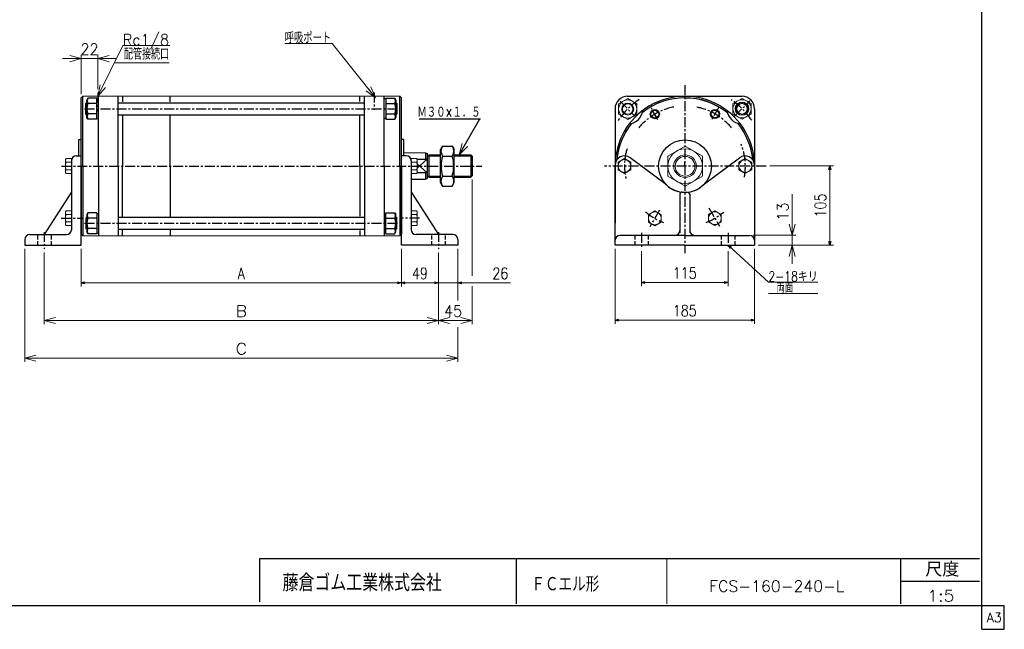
# Model space of a CAD drawing. Header units: millimetres. Extents: x -985 to 985, y -705 to 705.
# Tile 2 of 3: x -322 to 985, y -705 to 104. Entities that reach past the tile are written whole.
import ezdxf
from ezdxf.enums import TextEntityAlignment as Align

# ---------------------------------------------------------------- set-up
doc = ezdxf.new("R2010")
doc.units = ezdxf.units.MM
doc.header["$LTSCALE"] = 0.416667
for name, pattern in [('CENTER', [50.8, 31.75, -6.35, 6.35, -6.35]), ('DASHED', [19.05, 12.7, -6.35]), ('DIVIDE', [31.75, 12.7, -6.35, 0, -6.35, 0, -6.35])]:
    doc.linetypes.add(name, pattern=pattern)
doc.layers.add('ZUWAKU', color=7, linetype='Continuous')
doc.styles.add('dcStyle0', font='txt.shx', dxfattribs={"width": 0.82, "bigfont": 'bigfont'})
doc.dimstyles.new('DaDimRotatedStyle', dxfattribs={"dimtxt": 15, "dimasz": 5.000003, "dimexe": 5, "dimexo": 1.666667, "dimgap": 5, "dimtad": 3, "dimdsep": 46, "dimtxsty": 'dcStyle0', "dimblk1": 'OPEN30', "dimblk2": 'OPEN30', "dimsah": 1, "dimcen": 0.09, "dimclrd": 4, "dimclre": 4, "dimclrt": 4, "dimadec": 0, "dimazin": 2, "dimtfac": 1, "dimtdec": 4, "dimtmove": 0, "dimatfit": 0, "dimfxl": 1, "dimarcsym": 0})

# ---------------------------------------------------------------- blocks, each defined once
blk = doc.blocks.new('DC_GROUP_Φ160_3')
at = {"color": 4, "linetype": 'Continuous', "lineweight": 18}
for p, q in [((144.2, 14.8), (150.4, 0.5)), ((150.4, 0.5), (137.9, 9.8)), ((150.4, 0.5), (141, 12.3))]:
    blk.add_line(p, q, dxfattribs=at)
blk = doc.blocks.new('DC_GROUP_Φ160_4')
at = {"color": 4, "linetype": 'Continuous', "lineweight": 18}
for p, q in [((261.4, -75.1), (265.5, -60.2)), ((261.4, -75.1), (269, -62.2)), ((272.5, -64.2), (261.4, -75.1))]:
    blk.add_line(p, q, dxfattribs=at)
blk = doc.blocks.new('DC_GROUP_Φ160_5')
at = {"color": 4, "linetype": 'Continuous', "lineweight": 25}
for p, q in [((239.5, -63.6), (236.9, -68.1)), ((239.5, -63.6), (252.3, -63.6)), ((252.3, -63.6), (254.9, -68.1)), ((236.9, -112.1), (236.9, -68.1)), ((239.5, -76.9), (252.3, -76.9)), ((254.9, -112.1), (254.9, -68.1)), ((239.5, -103.4), (252.3, -103.4)), ((239.5, -116.7), (236.9, -112.1)), ((239.5, -116.7), (252.3, -116.7)), ((252.3, -116.7), (254.9, -112.1))]:
    blk.add_line(p, q, dxfattribs=at)
for centre, radius, start, end in [((249.2, -70.2), 11.8, 145.6111, 214.3889), ((242.6, -70.2), 11.8, 325.6111, 34.3889), ((281.4, -90.1), 43.9, 162.4111, 197.5889), ((210.4, -90.1), 43.9, 342.4111, 17.5889), ((249.2, -110.1), 11.8, 145.6111, 214.3889), ((242.6, -110.1), 11.8, 325.6111, 34.3889)]:
    blk.add_arc(centre, radius, start, end, dxfattribs=at)
blk = doc.blocks.new('DC_GROUP_Φ160_6')
at = {"color": 4, "linetype": 'Continuous', "lineweight": 25}
for radius in [6, 5.1]:
    blk.add_circle((521.2, -21.3), radius, dxfattribs=at)
blk = doc.blocks.new('DC_GROUP_Φ160_7')
at = {"color": 4, "linetype": 'Continuous', "lineweight": 25}
for radius in [6, 5.1]:
    blk.add_circle((600.9, -21), radius, dxfattribs=at)
blk = doc.blocks.new('DC_GROUP_Φ160_8')
at = {"color": 4, "linetype": 'Continuous', "lineweight": 13}
for p, q in [((485.2, -0.6), (473.2, -7.5)), ((473.2, -7.5), (473.2, -21.4)), ((497.2, -7.5), (485.2, -0.6)), ((497.2, -21.4), (497.2, -7.5)), ((473.2, -21.4), (485.2, -28.3)), ((485.2, -28.3), (497.2, -21.4))]:
    blk.add_line(p, q, dxfattribs=at)
for radius in [12, 8, 6.92]:
    blk.add_circle((485.2, -14.5), radius, dxfattribs=at)
blk = doc.blocks.new('DC_GROUP_Φ160_9')
at = {"color": 4, "linetype": 'Continuous', "lineweight": 13}
for p, q in [((636.9, -0.3), (624.9, -7.2)), ((624.9, -7.2), (624.9, -21.1)), ((648.9, -7.2), (636.9, -0.3)), ((648.9, -21.1), (648.9, -7.2)), ((624.9, -21.1), (636.9, -28)), ((636.9, -28), (648.9, -21.1))]:
    blk.add_line(p, q, dxfattribs=at)
for radius in [12, 8, 6.92]:
    blk.add_circle((636.9, -14.2), radius, dxfattribs=at)
blk = doc.blocks.new('DC_GROUP_Φ160_11')
at = {"color": 4, "linetype": 'Continuous', "lineweight": 13}
for p, q in [((561.3, -63.9), (538.3, -77.1)), ((584.3, -77.1), (561.3, -63.9)), ((538.3, -77.1), (538.3, -103.7)), ((584.3, -103.7), (584.3, -77.1)), ((538.3, -103.7), (561.3, -117)), ((561.3, -117), (584.3, -103.7))]:
    blk.add_line(p, q, dxfattribs=at)
for radius in [23, 15, 13.1]:
    blk.add_circle((561.3, -90.4), radius, dxfattribs=at)
blk = doc.blocks.new('DC_GROUP_Φ160_15')
at = {"color": 4, "linetype": 'Continuous', "lineweight": 18}
for p, q in [((-218.1, 2.4), (-215.1, 17.6)), ((-218.1, 2.4), (-211.5, 15.8)), ((-207.9, 14.1), (-218.1, 2.4))]:
    blk.add_line(p, q, dxfattribs=at)
blk = doc.blocks.new('DC_GROUP_Φ160_14')
at = {"color": 4, "linetype": 'Continuous', "lineweight": 13}
for p, q in [((-218.1, 2.4), (-185, 69.9)), ((-185, 69.9), (-122.5, 69.9))]:
    blk.add_line(p, q, dxfattribs=at)
at = {"linetype": 'Continuous'}
blk.add_blockref('DC_GROUP_Φ160_15', (0, 0), dxfattribs=at)
at = {"color": 4, "style": 'dcStyle0', "width": 0.82}
blk.add_text('Rc1/8', height=15, dxfattribs=at).set_placement((-185, 69.9), (-123.5, 69.9), align=Align.FIT)
blk = doc.blocks.new('DC_GROUP_Φ160_24')
at = {"color": 4, "linetype": 'Continuous', "lineweight": 13}
for p, q in [((197.9, -169.2), (197.9, -149.6)), ((197.9, -149.6), (205, -149.6)), ((197.9, -154.5), (205, -154.5)), ((205.9, -166.8), (205.9, -152.1)), ((197.9, -164.3), (205, -164.3)), ((197.9, -169.2), (205, -169.2))]:
    blk.add_line(p, q, dxfattribs=at)
for centre, radius, start, end in [((202.1, -152.1), 3.78, 319.5701, 40.4299), ((192.1, -159.4), 13.8, 339.1359, 20.8641), ((202.1, -166.8), 3.78, 319.5701, 40.4299)]:
    blk.add_arc(centre, radius, start, end, dxfattribs=at)
blk = doc.blocks.new('DC_GROUP_Φ160_25')
at = {"color": 4, "linetype": 'Continuous', "lineweight": 13}
for p, q in [((197.9, -100), (197.9, -80.3)), ((197.9, -80.3), (205, -80.3)), ((197.9, -85.2), (205, -85.2)), ((205.9, -97.5), (205.9, -82.8)), ((197.9, -95), (205, -95)), ((197.9, -100), (205, -100))]:
    blk.add_line(p, q, dxfattribs=at)
for centre, radius, start, end in [((202.1, -82.8), 3.78, 319.5701, 40.4299), ((192.1, -90.1), 13.8, 339.1359, 20.8641), ((202.1, -97.5), 3.78, 319.5701, 40.4299)]:
    blk.add_arc(centre, radius, start, end, dxfattribs=at)
blk = doc.blocks.new('DC_GROUP_Φ160_26')
at = {"color": 4, "linetype": 'Continuous', "lineweight": 13}
for p, q in [((-261.1, -152.1), (-261.1, -166.8)), ((-253.1, -149.6), (-260.2, -149.6)), ((-253.1, -154.5), (-260.2, -154.5)), ((-253.1, -149.6), (-253.1, -169.2)), ((-253.1, -164.3), (-260.2, -164.3)), ((-253.1, -169.2), (-260.2, -169.2))]:
    blk.add_line(p, q, dxfattribs=at)
for centre, radius, start, end in [((-257.3, -152.1), 3.78, 139.5701, 220.4299), ((-247.3, -159.4), 13.8, 159.1359, 200.8641), ((-257.3, -166.8), 3.78, 139.5701, 220.4299)]:
    blk.add_arc(centre, radius, start, end, dxfattribs=at)
blk = doc.blocks.new('DC_GROUP_Φ160_27')
at = {"color": 4, "linetype": 'Continuous', "lineweight": 13}
for p, q in [((-261.1, -82.8), (-261.1, -97.5)), ((-253.1, -80.3), (-260.2, -80.3)), ((-253.1, -85.2), (-260.2, -85.2)), ((-253.1, -80.3), (-253.1, -100)), ((-253.1, -95), (-260.2, -95)), ((-253.1, -100), (-260.2, -100))]:
    blk.add_line(p, q, dxfattribs=at)
for centre, radius, start, end in [((-257.3, -82.8), 3.78, 139.5701, 220.4299), ((-247.3, -90.1), 13.8, 159.1359, 200.8641), ((-257.3, -97.5), 3.78, 139.5701, 220.4299)]:
    blk.add_arc(centre, radius, start, end, dxfattribs=at)
blk = doc.blocks.new('DC_GROUP_Φ160_28')
at = {"color": 4, "linetype": 'Continuous', "lineweight": 13}
for p, q in [((521.2, -149.8), (512.7, -154.7)), ((512.7, -154.7), (512.7, -164.5)), ((529.7, -154.7), (521.2, -149.8)), ((529.7, -164.5), (529.7, -154.7)), ((512.7, -164.5), (521.2, -169.4)), ((521.2, -169.4), (529.7, -164.5))]:
    blk.add_line(p, q, dxfattribs=at)
blk.add_circle((521.2, -159.6), 8.5, dxfattribs=at)
blk = doc.blocks.new('DC_GROUP_Φ160_29')
at = {"color": 4, "linetype": 'Continuous', "lineweight": 13}
for p, q in [((600.9, -149.6), (592.4, -154.5)), ((592.4, -154.5), (592.4, -164.3)), ((609.4, -154.5), (600.9, -149.6)), ((609.4, -164.3), (609.4, -154.5)), ((592.4, -164.3), (600.9, -169.2)), ((600.9, -169.2), (609.4, -164.3))]:
    blk.add_line(p, q, dxfattribs=at)
blk.add_circle((600.9, -159.4), 8.5, dxfattribs=at)
blk = doc.blocks.new('DC_GROUP_Φ160_30')
at = {"color": 4, "linetype": 'Continuous', "lineweight": 13}
for p, q in [((480.9, -80.3), (472.4, -85.2)), ((472.4, -85.2), (472.4, -95)), ((489.4, -85.2), (480.9, -80.3)), ((489.4, -95), (489.4, -85.2)), ((472.4, -95), (480.9, -100)), ((480.9, -100), (489.4, -95))]:
    blk.add_line(p, q, dxfattribs=at)
blk.add_circle((480.9, -90.1), 8.5, dxfattribs=at)
blk = doc.blocks.new('DC_GROUP_Φ160_31')
at = {"color": 4, "linetype": 'Continuous', "lineweight": 13}
for p, q in [((641.3, -80.3), (632.8, -85.2)), ((632.8, -85.2), (632.8, -95)), ((649.8, -85.2), (641.3, -80.3)), ((649.8, -95), (649.8, -85.2)), ((632.8, -95), (641.3, -100)), ((641.3, -100), (649.8, -95))]:
    blk.add_line(p, q, dxfattribs=at)
blk.add_circle((641.3, -90.1), 8.5, dxfattribs=at)
blk = doc.blocks.new('DC_GROUP_Φ160_35')
at = {"color": 4, "linetype": 'Continuous', "lineweight": 18}
for p, q in [((-315.1, -345.1), (-300.1, -341.1)), ((-300.1, -349.2), (-315.1, -345.1)), ((-315.1, -345.1), (-300.1, -345.1))]:
    blk.add_line(p, q, dxfattribs=at)
blk = doc.blocks.new('DC_GROUP_Φ160_36')
at = {"color": 4, "linetype": 'Continuous', "lineweight": 18}
for p, q in [((244.9, -341.1), (259.9, -345.1)), ((259.9, -345.1), (244.9, -349.2)), ((259.9, -345.1), (244.9, -345.1))]:
    blk.add_line(p, q, dxfattribs=at)
blk = doc.blocks.new('DC_GROUP_Φ160_34')
at = {"color": 4, "linetype": 'Continuous', "lineweight": 13}
for p, q in [((-315.1, -200.1), (-315.1, -350.1)), ((259.9, -200.1), (259.9, -268.6)), ((259.9, -303.9), (259.9, -350.1)), ((-315.1, -345.1), (259.9, -345.1))]:
    blk.add_line(p, q, dxfattribs=at)
at = {"linetype": 'Continuous'}
for name in ['DC_GROUP_Φ160_35', 'DC_GROUP_Φ160_36']:
    blk.add_blockref(name, (0, 0), dxfattribs=at)
at = {"color": 4, "style": 'dcStyle0'}
blk.add_text('C', height=15, dxfattribs=at).set_placement((-35.1, -340.1), (-20.1, -340.1), align=Align.FIT)
blk = doc.blocks.new('DC_GROUP_Φ160_38')
at = {"color": 4, "linetype": 'Continuous', "lineweight": 18}
for p, q in [((-289.1, -295.1), (-274.1, -291.1)), ((-274.1, -299.2), (-289.1, -295.1)), ((-289.1, -295.1), (-274.1, -295.1))]:
    blk.add_line(p, q, dxfattribs=at)
blk = doc.blocks.new('DC_GROUP_Φ160_39')
at = {"color": 4, "linetype": 'Continuous', "lineweight": 18}
for p, q in [((218.9, -291.1), (233.9, -295.1)), ((233.9, -295.1), (218.9, -299.2)), ((233.9, -295.1), (218.9, -295.1))]:
    blk.add_line(p, q, dxfattribs=at)
blk = doc.blocks.new('DC_GROUP_Φ160_40')
at = {"color": 4, "linetype": 'Continuous', "lineweight": 18}
for p, q in [((233.9, -295.1), (248.9, -291.1)), ((248.9, -299.2), (233.9, -295.1)), ((233.9, -295.1), (248.9, -295.1))]:
    blk.add_line(p, q, dxfattribs=at)
blk = doc.blocks.new('DC_GROUP_Φ160_41')
at = {"color": 4, "linetype": 'Continuous', "lineweight": 18}
for p, q in [((263.9, -291.1), (278.9, -295.1)), ((278.9, -295.1), (263.9, -299.2)), ((278.9, -295.1), (263.9, -295.1))]:
    blk.add_line(p, q, dxfattribs=at)
blk = doc.blocks.new('DC_GROUP_Φ160_37')
at = {"color": 4, "linetype": 'Continuous', "lineweight": 13}
for p, q in [((278.9, -108.1), (278.9, -236)), ((-289.1, -205.1), (-289.1, -300.1)), ((233.9, -205.1), (233.9, -300.1)), ((278.9, -249.8), (278.9, -300.1)), ((-289.1, -295.1), (233.9, -295.1)), ((233.9, -295.1), (278.9, -295.1))]:
    blk.add_line(p, q, dxfattribs=at)
at = {"linetype": 'Continuous'}
for name in ['DC_GROUP_Φ160_38', 'DC_GROUP_Φ160_39', 'DC_GROUP_Φ160_40', 'DC_GROUP_Φ160_41']:
    blk.add_blockref(name, (0, 0), dxfattribs=at)
at = {"color": 4, "style": 'dcStyle0'}
blk.add_text('B', height=15, dxfattribs=at).set_placement((-35.1, -290.1), (-20.1, -290.1), align=Align.FIT)
at = {"color": 4, "style": 'dcStyle0', "width": 0.8}
blk.add_text('45', height=15, dxfattribs=at).set_placement((241.4, -290.1), (265.4, -290.1), align=Align.FIT)
blk = doc.blocks.new('DC_GROUP_Φ160_43')
at = {"color": 4, "linetype": 'Continuous', "lineweight": 18}
for p, q in [((-218.1, 52.4), (-203.1, 56.4)), ((-203.1, 48.3), (-218.1, 52.4)), ((-218.1, 52.4), (-203.1, 52.4))]:
    blk.add_line(p, q, dxfattribs=at)
blk = doc.blocks.new('DC_GROUP_Φ160_44')
at = {"color": 4, "linetype": 'Continuous', "lineweight": 18}
for p, q in [((-255.1, 56.4), (-240.1, 52.4)), ((-240.1, 52.4), (-255.1, 48.3)), ((-240.1, 52.4), (-255.1, 52.4))]:
    blk.add_line(p, q, dxfattribs=at)
blk = doc.blocks.new('DC_GROUP_Φ160_42')
at = {"color": 4, "linetype": 'Continuous', "lineweight": 13}
for p, q in [((-265.1, 52.4), (-240.1, 52.4)), ((-240.1, 5.4), (-240.1, 57.4)), ((-240.1, 52.4), (-218.1, 52.4)), ((-218.1, 11.9), (-218.1, 57.4)), ((-193.1, 52.4), (-218.1, 52.4))]:
    blk.add_line(p, q, dxfattribs=at)
at = {"linetype": 'Continuous'}
for name in ['DC_GROUP_Φ160_44', 'DC_GROUP_Φ160_43']:
    blk.add_blockref(name, (0, 0), dxfattribs=at)
at = {"color": 4, "style": 'dcStyle0', "width": 0.8}
blk.add_text('22', height=15, dxfattribs=at).set_placement((-241.1, 57.4), (-217.1, 57.4), align=Align.FIT)
blk = doc.blocks.new('DC_GROUP_Φ160_46')
at = {"color": 4, "linetype": 'Continuous', "lineweight": 18}
for p, q in [((703.4, -182.1), (699.4, -167.1)), ((707.5, -167.1), (703.4, -182.1)), ((703.4, -182.1), (703.4, -167.1))]:
    blk.add_line(p, q, dxfattribs=at)
blk = doc.blocks.new('DC_GROUP_Φ160_47')
at = {"color": 4, "linetype": 'Continuous', "lineweight": 18}
for p, q in [((699.4, -210.1), (703.4, -195.1)), ((703.4, -195.1), (707.5, -210.1)), ((703.4, -195.1), (703.4, -210.1))]:
    blk.add_line(p, q, dxfattribs=at)
blk = doc.blocks.new('DC_GROUP_Φ160_45')
at = {"color": 4, "linetype": 'Continuous', "lineweight": 13}
for p, q in [((703.4, -127.7), (703.4, -182.1)), ((651.9, -182.1), (708.4, -182.1)), ((703.4, -195.1), (703.4, -182.1)), ((658.4, -195.1), (708.4, -195.1)), ((703.4, -220.1), (703.4, -195.1))]:
    blk.add_line(p, q, dxfattribs=at)
at = {"linetype": 'Continuous'}
for name in ['DC_GROUP_Φ160_46', 'DC_GROUP_Φ160_47']:
    blk.add_blockref(name, (0, 0), dxfattribs=at)
at = {"color": 4, "style": 'dcStyle0', "width": 0.8}
blk.add_text('13', height=15, rotation=90, dxfattribs=at).set_placement((698.4, -162.7), (698.4, -138.7), align=Align.FIT)
blk = doc.blocks.new('DC_GROUP_Φ160_49')
at = {"color": 4, "linetype": 'Continuous', "lineweight": 18}
for p, q in [((621.2, -199.5), (618.4, -195.1)), ((618.4, -195.1), (623, -197.5)), ((618.4, -195.1), (622.1, -198.5))]:
    blk.add_line(p, q, dxfattribs=at)
blk = doc.blocks.new('DC_GROUP_Φ160_48')
at = {"color": 4, "linetype": 'Continuous', "lineweight": 13}
for p, q in [((618.4, -195.1), (671.9, -244.2)), ((671.9, -244.2), (737.6, -244.2)), ((671.9, -259.2), (737.6, -259.2))]:
    blk.add_line(p, q, dxfattribs=at)
at = {"linetype": 'Continuous'}
blk.add_blockref('DC_GROUP_Φ160_49', (0, 0), dxfattribs=at)
at = {"color": 4, "style": 'dcStyle0'}
for s, width, p, p2 in [('2-18キリ', 0.76875, (671.9, -243.3), (737.5, -243.3)), ('\u3000両面', 0.683333, (671.9, -258.3), (704.7, -258.3))]:
    blk.add_text(s, height=13.33, dxfattribs=dict(at, width=width)).set_placement(p, p2, align=Align.FIT)
blk = doc.blocks.new('_OPEN30')
at = {"color": 0, "linetype": 'ByBlock', "lineweight": -2}
for p, q in [((-1, 0.267949), (0, 0)), ((0, 0), (-1, -0.267949)), ((0, 0), (-1, 0))]:
    blk.add_line(p, q, dxfattribs=at)
blk = doc.blocks.new('*D50')
at = {"color": 4, "linetype": 'Continuous', "lineweight": 13}
for p, q in [((-240.1, -200.1), (-240.1, -250.1)), ((184.9, -200.1), (184.9, -250.1)), ((-240.1, -245.1), (184.9, -245.1))]:
    blk.add_line(p, q, dxfattribs=at)
at = {"color": 4, "xscale": 5.000004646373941, "yscale": 4.999982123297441}
for p, rotation in [((-240.1, -245.1), 180), ((184.9, -245.1), 360)]:
    blk.add_blockref('_OPEN30', p, dxfattribs=dict(at, rotation=rotation))
at = {"color": 4, "insert": (-27.6, -240.1), "char_height": 15, "width": 32.812, "attachment_point": 8, "style": 'dcStyle0'}
blk.add_mtext('\\T1.00;A', dxfattribs=at)
blk = doc.blocks.new('*D51')
at = {"color": 4, "linetype": 'Continuous', "lineweight": 13}
for p, q in [((184.9, -200.1), (184.9, -250.1)), ((233.9, -205.1), (233.9, -250.1)), ((184.9, -245.1), (233.9, -245.1))]:
    blk.add_line(p, q, dxfattribs=at)
at = {"color": 4, "xscale": 5.000004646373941, "yscale": 4.999982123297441}
for p, rotation in [((184.9, -245.1), 180), ((233.9, -245.1), 360)]:
    blk.add_blockref('_OPEN30', p, dxfattribs=dict(at, rotation=rotation))
at = {"color": 4, "insert": (209.4, -240.1), "char_height": 15, "width": 46.875, "attachment_point": 8, "style": 'dcStyle0'}
blk.add_mtext('\\T1.00;49', dxfattribs=at)
blk = doc.blocks.new('*D52')
at = {"color": 4, "linetype": 'Continuous', "lineweight": 13}
for p, q in [((233.9, -205.1), (233.9, -250.1)), ((259.9, -200.1), (259.9, -250.1)), ((225.6, -245.1), (233.9, -245.1)), ((259.9, -245.1), (233.9, -245.1)), ((329.8, -245.1), (259.9, -245.1))]:
    blk.add_line(p, q, dxfattribs=at)
at = {"color": 4, "xscale": 5.000004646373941, "yscale": 4.999982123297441}
for p, rotation in [((233.9, -245.1), 360), ((259.9, -245.1), 180)]:
    blk.add_blockref('_OPEN30', p, dxfattribs=dict(at, rotation=rotation))
at = {"color": 4, "insert": (305.6, -240.1), "char_height": 15, "width": 46.875, "attachment_point": 7, "style": 'dcStyle0'}
blk.add_mtext('\\T1.00;26', dxfattribs=at)
blk = doc.blocks.new('*D53')
at = {"color": 4, "linetype": 'Continuous', "lineweight": 13}
for p, q in [((674, -90.1), (758.4, -90.1)), ((753.4, -195.1), (753.4, -90.1)), ((658.4, -195.1), (758.4, -195.1))]:
    blk.add_line(p, q, dxfattribs=at)
at = {"color": 4, "xscale": 5.000004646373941, "yscale": 4.999982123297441}
for p, rotation in [((753.4, -90.1), 90), ((753.4, -195.1), 270)]:
    blk.add_blockref('_OPEN30', p, dxfattribs=dict(at, rotation=rotation))
at = {"color": 4, "insert": (748.4, -142.6), "char_height": 15, "width": 60.938, "attachment_point": 8, "rotation": 90, "style": 'dcStyle0'}
blk.add_mtext('\\T1.00;105', dxfattribs=at)
blk = doc.blocks.new('*D54')
at = {"color": 4, "linetype": 'Continuous', "lineweight": 13}
for p, q in [((503.4, -203.1), (503.4, -249.6)), ((618.4, -203.1), (618.4, -249.6)), ((503.4, -244.6), (618.4, -244.6))]:
    blk.add_line(p, q, dxfattribs=at)
at = {"color": 4, "xscale": 5.000004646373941, "yscale": 4.999982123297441}
for p, rotation in [((503.4, -244.6), 180), ((618.4, -244.6), 360)]:
    blk.add_blockref('_OPEN30', p, dxfattribs=dict(at, rotation=rotation))
at = {"color": 4, "insert": (560.9, -239.6), "char_height": 15, "width": 60.938, "attachment_point": 8, "style": 'dcStyle0'}
blk.add_mtext('\\T1.00;115', dxfattribs=at)
blk = doc.blocks.new('*D55')
at = {"color": 4, "linetype": 'Continuous', "lineweight": 13}
for p, q in [((468.4, -200.1), (468.4, -299.6)), ((653.4, -200.1), (653.4, -299.6)), ((468.4, -294.6), (653.4, -294.6))]:
    blk.add_line(p, q, dxfattribs=at)
at = {"color": 4, "xscale": 5.000004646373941, "yscale": 4.999982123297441}
for p, rotation in [((468.4, -294.6), 180), ((653.4, -294.6), 360)]:
    blk.add_blockref('_OPEN30', p, dxfattribs=dict(at, rotation=rotation))
at = {"color": 4, "insert": (560.9, -289.6), "char_height": 15, "width": 60.938, "attachment_point": 8, "style": 'dcStyle0'}
blk.add_mtext('\\T1.00;185', dxfattribs=at)

msp = doc.modelspace()

# ---------------------------------------------------------------- linework, layer by layer
at = {"color": 4, "linetype": 'Continuous', "lineweight": 13}
for p, q in [((92.942, 72.603), (30.21, 72.603)), ((150.358, 0.531), (92.942, 72.603)), ((-196.338, 46.757), (-123.54, 46.757)), ((182.902, 2.359), (-238.098, 2.359)), ((216.902, -72.656), (187.902, -72.656)), ((236.902, -75.141), (221.152, -75.141)), ((276.902, -75.141), (254.902, -75.141)), ((236.902, -105.141), (221.152, -105.141)), ((276.902, -105.141), (254.902, -105.141)), ((182.902, -182.641), (-238.098, -182.641))]:
    msp.add_line(p, q, dxfattribs=at)
at = {"color": 4, "linetype": 'CENTER', "lineweight": 25}
for p, q in [((560.944, 17.033), (560.944, -205.892)), ((-218.098, 6.92), (-218.098, -17.611)), ((148.902, 7.424), (148.902, -15.74)), ((474.997, -4.211), (495.124, -24.337)), ((605.987, -12.135), (596.312, -28.893)), ((627.06, -24.013), (647.495, -3.578)), ((-235.742, -14.127), (181.468, -14.127)), ((525.381, -28.575), (516.486, -13.169)), ((-266.352, -90.141), (291.593, -90.141)), ((669.003, -90.141), (454.324, -90.141)), ((527.188, -148.608), (514.356, -170.834)), ((592.875, -145.448), (607.049, -169.998)), ((-266.678, -159.423), (-238.014, -159.423)), ((-235.742, -166.155), (181.468, -166.155)), ((209.017, -159.423), (182.818, -159.423)), ((-289.098, -177.705), (-289.098, -200.12)), ((233.902, -177.705), (233.902, -200.12)), ((503.444, -178.699), (503.444, -198.093)), ((618.444, -178.699), (618.444, -198.093))]:
    msp.add_line(p, q, dxfattribs=at)
at = {"color": 4, "linetype": 'Continuous', "lineweight": 25}
for p, q in [((-240.098, 0.359), (-238.098, 2.359)), ((-240.098, -90.141), (-240.098, 0.373)), ((-238.098, -90.141), (-238.098, 2.359)), ((-217.098, -90.141), (-217.098, 2.373)), ((-191.098, -90.141), (-191.098, 2.373)), ((-185.098, 2.373), (-185.098, -4.916)), ((-121.898, -4.916), (-121.898, 2.373)), ((129.902, -4.67), (129.902, 2.373)), ((135.902, -90.141), (135.902, 2.373)), ((161.902, -90.141), (161.902, 2.373)), ((184.902, 0.359), (182.902, 2.359)), ((182.902, -90.141), (182.902, 2.359)), ((184.902, -90.141), (184.902, 0.359)), ((484.944, 2.359), (636.944, 2.359)), ((-232.898, -6.127), (-234.098, -7.327)), ((-234.098, -20.927), (-234.098, -7.327)), ((-232.498, -7.327), (-234.098, -7.327)), ((-232.498, -6.127), (-232.898, -6.127)), ((-232.898, -22.127), (-232.898, -6.127)), ((-231.138, -0.271), (-232.498, -2.627)), ((-232.498, -25.627), (-232.498, -2.627)), ((-219.498, -0.271), (-231.138, -0.271)), ((-219.498, -7.199), (-231.138, -7.199)), ((-219.498, -27.983), (-219.498, -0.271)), ((-219.498, -27.983), (-219.498, -0.271)), ((-219.498, -1.127), (-217.098, -1.127)), ((-191.098, -6.127), (135.902, -6.127)), ((164.302, -1.127), (161.902, -1.127)), ((164.302, -0.271), (164.302, -27.983)), ((164.302, -0.271), (175.941, -0.271)), ((164.302, -0.271), (164.302, -27.983)), ((164.302, -7.199), (175.941, -7.199)), ((175.941, -0.271), (177.302, -2.627)), ((177.302, -2.627), (177.302, -25.627)), ((177.702, -6.127), (177.302, -6.127)), ((177.302, -7.327), (178.902, -7.327)), ((177.702, -6.127), (178.902, -7.327)), ((177.702, -6.127), (177.702, -22.127)), ((178.902, -7.327), (178.902, -20.927)), ((-232.898, -22.127), (-234.098, -20.927)), ((-232.498, -20.927), (-234.098, -20.927)), ((-232.898, -22.127), (-232.498, -22.127)), ((-231.138, -27.983), (-232.498, -25.627)), ((-219.498, -21.055), (-231.138, -21.055)), ((-191.098, -22.127), (135.902, -22.127)), ((-185.098, -23.329), (-185.098, -90.141)), ((-121.898, -90.141), (-121.898, -23.329)), ((129.902, -90.141), (129.902, -23.383)), ((164.302, -21.055), (175.941, -21.055)), ((175.941, -27.983), (177.302, -25.627)), ((177.302, -20.927), (178.902, -20.927)), ((177.302, -22.127), (177.702, -22.127)), ((177.702, -22.127), (178.902, -20.927)), ((468.444, -14.141), (468.444, -166.141)), ((653.444, -14.141), (653.444, -166.141)), ((-219.498, -27.983), (-231.138, -27.983)), ((-219.498, -27.127), (-217.098, -27.127)), ((164.302, -27.127), (161.902, -27.127)), ((164.302, -27.983), (175.941, -27.983)), ((208.492, -27.608), (289.665, -27.608)), ((261.446, -75.141), (289.135, -27.608)), ((-243.098, -76.641), (-243.098, -55.141)), ((-243.098, -55.141), (-240.098, -55.141)), ((187.902, -55.141), (184.902, -55.141)), ((187.902, -76.641), (187.902, -55.141)), ((-246.598, -76.641), (-240.098, -76.641)), ((-240.098, -195.141), (-240.098, -76.641)), ((184.902, -195.141), (184.902, -76.641)), ((191.402, -76.641), (184.902, -76.641)), ((216.902, -72.656), (216.902, -81.141)), ((216.902, -72.656), (218.902, -73.589)), ((218.902, -73.589), (218.902, -106.724)), ((218.902, -76.741), (221.152, -76.741)), ((221.152, -75.141), (236.902, -75.141)), ((221.152, -75.141), (221.152, -105.141)), ((221.152, -76.741), (236.902, -76.741)), ((254.902, -75.141), (276.902, -75.141)), ((254.902, -76.741), (278.502, -76.741)), ((278.802, -77.041), (276.902, -75.141)), ((276.902, -75.141), (276.902, -105.141)), ((278.902, -77.041), (278.902, -103.141)), ((-253.098, -83.141), (-253.098, -174.641)), ((-240.098, -90.141), (-240.098, -180.655)), ((-238.098, -90.141), (-238.098, -182.641)), ((-217.098, -90.141), (-217.098, -182.655)), ((-191.098, -90.141), (-191.098, -182.655)), ((-185.098, -156.953), (-185.098, -90.141)), ((-121.898, -90.141), (-121.898, -156.953)), ((129.902, -90.141), (129.902, -156.899)), ((135.902, -90.141), (135.902, -182.655)), ((161.902, -90.141), (161.902, -182.641)), ((182.902, -90.141), (182.902, -182.641)), ((184.902, -90.141), (184.902, -180.641)), ((197.902, -83.141), (197.902, -174.641)), ((205.529, -81.141), (218.902, -81.141)), ((218.902, -81.141), (205.902, -92.841)), ((205.902, -87.441), (218.902, -99.141)), ((468.444, -195.141), (468.444, -89.141)), ((536.466, -115.157), (488.444, -79.141)), ((560.944, -90.165), (560.944, -85.165)), ((585.422, -115.157), (633.444, -79.141)), ((653.444, -89.141), (653.444, -195.141)), ((218.902, -99.141), (205.529, -99.141)), ((216.902, -99.141), (216.902, -107.656)), ((218.902, -103.541), (221.152, -103.541)), ((221.152, -103.541), (236.902, -103.541)), ((254.902, -103.541), (278.502, -103.541)), ((278.902, -103.141), (276.902, -105.141)), ((197.902, -107.656), (216.902, -107.656)), ((216.902, -107.656), (218.902, -106.724)), ((221.152, -105.141), (236.902, -105.141)), ((254.902, -105.141), (276.902, -105.141)), ((-253.417, -125.141), (-289.098, -181.141)), ((-253.098, -125.141), (-253.417, -125.141)), ((197.902, -125.141), (198.22, -125.141)), ((198.22, -125.141), (233.902, -181.141)), ((554.444, -127.641), (554.444, -178.929)), ((567.444, -127.641), (567.444, -178.929)), ((-231.138, -152.299), (-232.498, -154.655)), ((-232.498, -154.655), (-232.498, -177.655)), ((-219.498, -152.299), (-231.138, -152.299)), ((-219.498, -152.299), (-219.498, -180.011)), ((-219.498, -152.299), (-219.498, -180.011)), ((-219.498, -153.155), (-217.098, -153.155)), ((164.302, -153.155), (161.902, -153.155)), ((164.302, -180.011), (164.302, -152.299)), ((164.302, -152.299), (175.941, -152.299)), ((164.302, -180.011), (164.302, -152.299)), ((175.941, -152.299), (177.302, -154.655)), ((177.302, -177.655), (177.302, -154.655)), ((-232.898, -158.155), (-234.098, -159.355)), ((-234.098, -159.355), (-234.098, -172.955)), ((-232.498, -159.355), (-234.098, -159.355)), ((-232.898, -158.155), (-232.498, -158.155)), ((-232.898, -158.155), (-232.898, -174.155)), ((-219.498, -159.227), (-231.138, -159.227)), ((-191.098, -158.155), (135.902, -158.155)), ((164.302, -159.227), (175.941, -159.227)), ((177.302, -158.155), (177.702, -158.155)), ((177.302, -159.355), (178.902, -159.355)), ((177.702, -158.155), (178.902, -159.355)), ((177.702, -174.155), (177.702, -158.155)), ((178.902, -172.955), (178.902, -159.355)), ((-308.598, -181.141), (-259.598, -181.141)), ((-240.098, -180.655), (-238.105, -182.648)), ((-232.898, -174.155), (-234.098, -172.955)), ((-232.498, -172.955), (-234.098, -172.955)), ((-232.498, -174.155), (-232.898, -174.155)), ((-231.138, -180.011), (-232.498, -177.655)), ((-219.498, -173.083), (-231.138, -173.083)), ((-219.498, -180.011), (-231.138, -180.011)), ((-219.498, -179.155), (-217.098, -179.155)), ((-191.098, -174.155), (135.902, -174.155)), ((-185.098, -182.655), (-185.098, -175.366)), ((-121.898, -175.366), (-121.898, -182.655)), ((129.902, -175.612), (129.902, -182.655)), ((164.302, -179.155), (161.902, -179.155)), ((164.302, -173.083), (175.941, -173.083)), ((164.302, -180.011), (175.941, -180.011)), ((175.941, -180.011), (177.302, -177.655)), ((177.302, -172.955), (178.902, -172.955)), ((177.702, -174.155), (177.302, -174.155)), ((177.702, -174.155), (178.902, -172.955)), ((184.902, -180.641), (182.902, -182.641)), ((253.402, -181.141), (204.402, -181.141)), ((560.944, -182.141), (474.944, -182.141)), ((560.944, -182.141), (646.944, -182.141)), ((-315.098, -187.641), (-315.098, -195.141)), ((-315.098, -195.141), (-240.098, -195.141)), ((259.902, -195.141), (184.902, -195.141)), ((259.902, -187.641), (259.902, -195.141)), ((560.944, -195.141), (468.444, -195.141)), ((560.944, -195.141), (653.444, -195.141))]:
    msp.add_line(p, q, dxfattribs=at)
at = {"color": 4, "linetype": 'DIVIDE', "lineweight": 25}
for p, q in [((-253.417, -125.141), (-253.098, -124.641)), ((198.22, -125.141), (197.902, -124.641))]:
    msp.add_line(p, q, dxfattribs=at)
at = {"color": 4, "linetype": 'DASHED', "lineweight": 25}
for p, q in [((-298.098, -182.141), (-298.098, -195.141)), ((-280.098, -182.141), (-280.098, -195.141)), ((224.902, -182.141), (224.902, -195.141)), ((242.902, -182.141), (242.902, -195.141)), ((494.444, -182.141), (494.444, -195.141)), ((512.444, -182.141), (512.444, -195.141)), ((609.444, -182.141), (609.444, -195.141)), ((627.444, -182.141), (627.444, -195.141))]:
    msp.add_line(p, q, dxfattribs=at)
at = {"color": 4, "linetype": 'Continuous', "lineweight": 25}
for centre, radius in [((636.924, -14.083), 8.75), ((561.243, -90.421), 35)]:
    msp.add_circle(centre, radius, dxfattribs=at)
for centre, radius, start, end in [((560.942, -90.141), 92.5, 0, 180.379929), ((484.944, -14.141), 16.5, 90, 180), ((560.942, -90.141), 90.5, 51.171346, 128.539093), ((561.243, -90.421), 90.5, 51.40379, 90.189261), ((636.944, -14.141), 16.5, 0, 90), ((-214.177, -14.127), 18.321, 157.78075, 202.21925), ((-225.138, -3.735), 6.928, 150.000013, 209.999987), ((169.941, -3.735), 6.928, 330.000013, 29.999987), ((158.981, -14.127), 18.321, 337.78075, 22.21925), ((561.243, -90.421), 92.5, 61.853934, 62.93905), ((-225.138, -24.519), 6.928, 150.000013, 209.999987), ((169.941, -24.519), 6.928, 330.000013, 29.999987), ((485.164, -14.459), 20, 275.708862, 354.363621), ((636.924, -14.176), 20, 187.182441, 263.243425), ((560.942, -90.141), 90.5, 141.53339, 174.711323), ((560.942, -90.141), 90.5, 5.292758, 38.816026), ((-246.598, -83.141), 6.5, 90, 180), ((191.402, -83.141), 6.5, 0, 90), ((480.944, -89.141), 12.5, 53.130102, 180), ((640.944, -89.141), 12.5, 0, 126.869898), ((560.944, -90.141), 35, 225.622955, 270), ((560.944, -90.141), 35, 270, 314.377045), ((557.444, -127.641), 3, 111.017068, 180), ((564.444, -127.641), 3, 0, 68.982932), ((-225.138, -155.763), 6.928, 150.000013, 209.999987), ((169.941, -155.763), 6.928, 330.000013, 29.999987), ((-214.177, -166.155), 18.321, 157.78075, 202.21925), ((158.981, -166.155), 18.321, 337.78075, 22.21925), ((-308.598, -187.641), 6.5, 90, 180), ((-259.598, -174.641), 6.5, 270, 0), ((-225.138, -176.547), 6.928, 150.000013, 209.999987), ((169.941, -176.547), 6.928, 330.000013, 29.999987), ((204.402, -174.641), 6.5, 180, 270), ((253.402, -187.641), 6.5, 0, 90), ((474.944, -188.641), 6.5, 90, 180), ((547.944, -175.641), 6.5, 270, 0), ((573.944, -175.641), 6.5, 180, 270), ((646.944, -188.641), 6.5, 0, 90)]:
    msp.add_arc(centre, radius, start, end, dxfattribs=at)
at = {"color": 4, "linetype": 'CENTER', "lineweight": 25}
for centre, radius, start, end in [((561.243, -90.421), 107.5, 124.367185, 145.588657), ((561.336, -90.421), 80, 100.844613, 140.321899), ((561.336, -90.421), 80, 39.506558, 78.812301), ((561.243, -90.421), 107.5, 34.591806, 55.136529), ((561.243, -90.421), 107.5, 36.02923, 36.238605), ((561.336, -90.421), 80, 349.536578, 21.620323), ((560.944, -90.141), 80, 163.357844, 192.293772), ((560.944, -90.141), 80, 229.275755, 249.208421), ((560.944, -90.141), 80, 290.758459, 310.231832)]:
    msp.add_arc(centre, radius, start, end, dxfattribs=at)
at = {"color": 4, "linetype": 'DIVIDE', "lineweight": 25}
msp.add_arc((557.444, -127.641), 3, 90, 111.017068, dxfattribs=at)
at = {"layer": 'ZUWAKU', "color": 5, "linetype": 'Continuous', "lineweight": 25}
for p, q in [((955, -705), (955, 705)), ((985, -673.75), (-985, -673.75)), ((985, -705), (985, -673.75)), ((955, -705), (985, -705))]:
    msp.add_line(p, q, dxfattribs=at)
at = {"layer": 'ZUWAKU', "color": 4, "linetype": 'Continuous', "lineweight": 25}
for p, q in [((-2.942, -611.193), (952.058, -611.193)), ((-2.942, -668.517), (-2.942, -611.193)), ((337.058, -611.193), (337.058, -671.193)), ((847.734, -671.193), (847.734, -611.193)), ((847.734, -641.193), (952.058, -641.193))]:
    msp.add_line(p, q, dxfattribs=at)
at = {"layer": 'ZUWAKU', "color": 4, "linetype": 'Continuous', "lineweight": 13}
msp.add_line((537.058, -611.193), (537.058, -671.193), dxfattribs=at)

# ---------------------------------------------------------------- block references
at = {"linetype": 'Continuous'}
for name in ['DC_GROUP_Φ160_14', 'DC_GROUP_Φ160_42', 'DC_GROUP_Φ160_3', 'DC_GROUP_Φ160_8', 'DC_GROUP_Φ160_9', 'DC_GROUP_Φ160_6', 'DC_GROUP_Φ160_7', 'DC_GROUP_Φ160_5', 'DC_GROUP_Φ160_4', 'DC_GROUP_Φ160_11', 'DC_GROUP_Φ160_27', 'DC_GROUP_Φ160_25', 'DC_GROUP_Φ160_30', 'DC_GROUP_Φ160_31', 'DC_GROUP_Φ160_37', 'DC_GROUP_Φ160_45', 'DC_GROUP_Φ160_26', 'DC_GROUP_Φ160_24', 'DC_GROUP_Φ160_28', 'DC_GROUP_Φ160_29', 'DC_GROUP_Φ160_48', 'DC_GROUP_Φ160_34']:
    msp.add_blockref(name, (0, 0), dxfattribs=at)

# ---------------------------------------------------------------- texts
at = {"color": 4, "style": 'dcStyle0'}
for s, width, p, p2 in [('呼吸ポート', 0.683333, (30.053, 72.603), (91.553, 72.603)), ('配管接続口', 0.666667, (-183.512, 51.112), (-123.512, 51.112)), ('Ｍ３０×１．５', 0.666667, (206.073, -26.037), (290.073, -26.037)), ('FCS-160-240-L', 0.92, (593.31, -655.305), (772.71, -655.305)), ('1:5', 0.8, (882.746, -668.072), (918.746, -668.072))]:
    msp.add_text(s, height=15, dxfattribs=dict(at, width=width)).set_placement(p, p2, align=Align.FIT)
at = {"layer": 'ZUWAKU', "color": 4, "style": 'dcStyle0'}
for s, height, width, p, p2 in [('尺度', 19, 0.991667, (880.134, -635.093), (925.354, -635.093)), ('藤倉ゴム工業株式会社', 22.5, 0.783333, (27.122, -654.479), (238.622, -654.479)), ('ＦＣエル形', 20, 0.75, (357.359, -655.13), (447.359, -655.13))]:
    msp.add_text(s, height=height, dxfattribs=dict(at, width=width)).set_placement(p, p2, align=Align.FIT)
at = {"layer": 'ZUWAKU', "color": 7, "style": 'dcStyle0', "width": 0.8}
msp.add_text('A3', height=12.5, dxfattribs=at).set_placement((961.537, -695.625), (981.537, -695.625), align=Align.FIT)

# ---------------------------------------------------------------- dimensions: what is measured, and where the dimension line sits
at = {"linetype": 'Continuous', "lineweight": 13}
dim = msp.add_linear_dim(base=(753.444, -90.141), p1=(656.778, -195.141), p2=(672.336, -90.141), angle=90, dimstyle='DaDimRotatedStyle', override={"dimtxt": 15, "dimasz": 5.000003, "dimexe": 5, "dimexo": 1.666667, "dimgap": 5, "dimtad": 3, "dimtih": 0, "dimtoh": 0, "dimdec": 2, "dimzin": 8, "dimtxsty": 'dcStyle0', "dimblk1": 'OPEN30', "dimblk2": 'OPEN30', "dimsah": 1, "dimclrd": 4, "dimclre": 4, "dimclrt": 4, "dimazin": 2, "dimtofl": 1, "dimatfit": 0, "dimtolj": 0, "dimtzin": 8}, dxfattribs=at)
dim.commit()
dim.dimension.update_dxf_attribs({"geometry": '*D53', "text_midpoint": (753.444, -142.641)})
dim = msp.add_linear_dim(base=(184.902, -245.141), p1=(-240.098, -198.474), p2=(184.902, -198.474), text='A', dimstyle='DaDimRotatedStyle', override={"dimtxt": 15, "dimasz": 5.000003, "dimexe": 5, "dimexo": 1.666667, "dimgap": 5, "dimtad": 3, "dimtih": 0, "dimtoh": 0, "dimdec": 2, "dimzin": 8, "dimtxsty": 'dcStyle0', "dimblk1": 'OPEN30', "dimblk2": 'OPEN30', "dimsah": 1, "dimclrd": 4, "dimclre": 4, "dimclrt": 4, "dimazin": 2, "dimtofl": 1, "dimatfit": 0, "dimtolj": 0, "dimtzin": 8}, dxfattribs=at)
dim.commit()
dim.dimension.update_dxf_attribs({"geometry": '*D50', "text_midpoint": (-27.598, -245.141)})
for base, p1, p2, picture, middle in [((233.902, -245.141), (184.902, -198.474), (233.902, -203.454), '*D51', (209.402, -245.141)), ((233.902, -245.141), (259.902, -198.474), (233.902, -203.454), '*D52', (316.891, -245.141)), ((653.444, -294.554), (468.444, -198.474), (653.444, -198.474), '*D55', (560.944, -294.554)), ((618.444, -244.554), (503.444, -201.426), (618.444, -201.426), '*D54', (560.944, -244.554))]:
    dim = msp.add_linear_dim(base=base, p1=p1, p2=p2, dimstyle='DaDimRotatedStyle', override={"dimtxt": 15, "dimasz": 5.000003, "dimexe": 5, "dimexo": 1.666667, "dimgap": 5, "dimtad": 3, "dimtih": 0, "dimtoh": 0, "dimdec": 2, "dimzin": 8, "dimtxsty": 'dcStyle0', "dimblk1": 'OPEN30', "dimblk2": 'OPEN30', "dimsah": 1, "dimclrd": 4, "dimclre": 4, "dimclrt": 4, "dimazin": 2, "dimtofl": 1, "dimatfit": 0, "dimtolj": 0, "dimtzin": 8}, dxfattribs=at)
    dim.commit()
    dim.dimension.update_dxf_attribs({"geometry": picture, "text_midpoint": middle})

doc.saveas('drawing.dxf')
